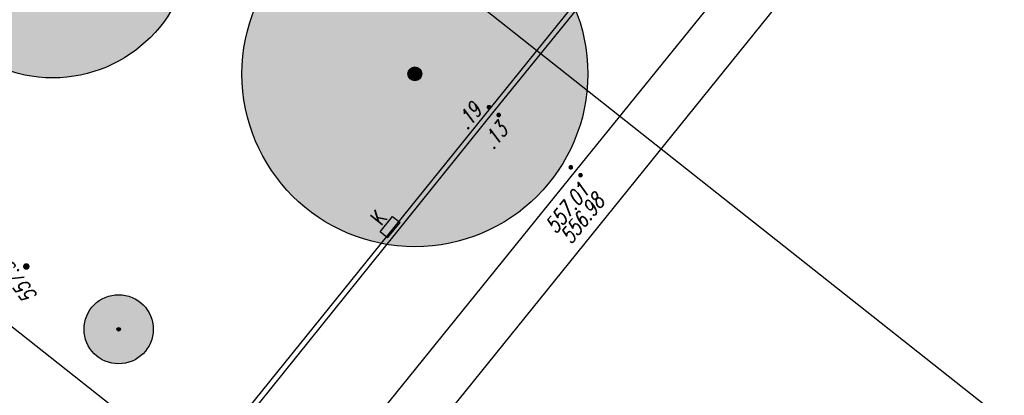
# Model space of a CAD drawing. Header units: metres. Extents: x 2 to 485, y 6 to 594.
# Tile 103 of 176: x 295 to 324, y 260 to 271. Entities that reach past the tile are written whole.
import ezdxf
from ezdxf.enums import TextEntityAlignment as Align

# ---------------------------------------------------------------- set-up
doc = ezdxf.new("R2010")
doc.units = ezdxf.units.M
doc.header["$LTSCALE"] = 0.0125
for name, color, linetype in [('260241_A_bea$0$B07_FLSTGR', 9, 'Continuous'), ('260241_A_bea$0$B23_EINFASS', 5, 'Continuous'), ('260241_A_bea$0$B30_BEWSYM', 3, 'Continuous'), ('260241_A_bea$0$B38_SPARTEN1_SYM', 2, 'Continuous'), ('260241_A_bea$0$B39_SPARTEN1_LIN', 2, 'Continuous'), ('260241_A_bea$0$B53_HAUPTHOEHEN', 4, 'Continuous'), ('260241_A_bea$0$B54_HOEHEN', 253, 'Continuous')]:
    doc.layers.add(name, color=color, linetype=linetype)
doc.layers.add('260241_A_bea$0$B62_PLOTBOX', color=9, linetype='Continuous', plot=False)
doc.layers.add('260241_A_bea$0$f_fill_baum', color=86, linetype='Continuous', lineweight=18)
doc.styles.add('260241_A_bea$0$ROMANS', font='ROMANS')

# ---------------------------------------------------------------- blocks, each defined once
blk = doc.blocks.new('260241_A_bea$0$HOEHENPKT_ZENTR')
at = {"const_width": 0.75}
blk.add_lwpolyline([(-0.375, 0, 1), (0.375, 0, 1)], format="xyb", close=True, dxfattribs=at)
blk = doc.blocks.new('260241_A_bea$0$PAPIERK_RUND')
blk.add_circle((0, 0), 0.5)
blk = doc.blocks.new('260241_A_bea$0$HOEHENPKT_DOPP')
at = {"const_width": 0.15}
for points in [[(-0.075, 0.4, 1), (0.075, 0.4, 1)], [(-0.075, -0.4, 1), (0.075, -0.4, 1)]]:
    blk.add_lwpolyline(points, format="xyb", close=True, dxfattribs=at)
blk = doc.blocks.new('260241_A_bea$0$BAUMSTAMM')
at = {"const_width": 0.5}
blk.add_lwpolyline([(-0.25, 0, 1), (0.25, 0, 1)], format="xyb", close=True, dxfattribs=at)
blk.add_circle((0, 0), 0.5)

msp = doc.modelspace()

# ---------------------------------------------------------------- hatches: boundary and pattern name
at = {"layer": '260241_A_bea$0$f_fill_baum'}
h = msp.add_hatch(color=256, dxfattribs=at)
h.dxf.hatch_style = 1
edge = h.paths.add_edge_path()
edge.add_ellipse((296.417, 273.183), major_axis=(-2.828, 2.828), ratio=1, start_angle=0, end_angle=360)
h = msp.add_hatch(color=256, dxfattribs=at)
h.dxf.hatch_style = 1
edge = h.paths.add_edge_path()
edge.add_ellipse((306.893, 269.298), major_axis=(3.536, 3.536), ratio=1, start_angle=0, end_angle=360)
h = msp.add_hatch(color=256, dxfattribs=at)
h.dxf.hatch_style = 1
edge = h.paths.add_edge_path()
edge.add_ellipse((298.326, 261.908), major_axis=(0.707, 0.707), ratio=1, start_angle=0, end_angle=360)

# ---------------------------------------------------------------- linework, layer by layer
at = {"layer": '260241_A_bea$0$B07_FLSTGR', "color": 30, "linetype": 'Continuous'}
msp.add_line((147.972, 68.76), (322.482, 284.91), dxfattribs=at)
at = {"layer": '260241_A_bea$0$B23_EINFASS', "color": 252, "linetype": 'Continuous'}
for p, q in [((291.737, 239.524), (325.062, 280.825)), ((317.143, 278.05), (309.176, 268.222)), ((311.542, 266.48), (319.401, 276.21)), ((309.176, 268.222), (301.566, 258.758)), ((303.992, 257.148), (311.542, 266.48))]:
    msp.add_line(p, q, dxfattribs=at)
at = {"layer": '260241_A_bea$0$B39_SPARTEN1_LIN', "color": 252, "linetype": 'Continuous'}
for p, q in [((305.888, 264.724), (306.25, 265.174)), ((306.25, 265.174), (306.464, 265.002)), ((306.102, 264.552), (306.464, 265.002)), ((306.102, 264.552), (305.888, 264.724))]:
    msp.add_line(p, q, dxfattribs=at)
at = {"layer": '260241_A_bea$0$B62_PLOTBOX', "linetype": 'Continuous'}
for p, q in [((326.293, 257.404), (200.84, 356.709)), ((190.311, 345.04), (315.765, 245.735))]:
    msp.add_line(p, q, dxfattribs=at)

# ---------------------------------------------------------------- block references
at = {"layer": '260241_A_bea$0$B30_BEWSYM'}
for name, p, xscale, yscale in [('260241_A_bea$0$PAPIERK_RUND', (296.417, 273.183), 8, 8), ('260241_A_bea$0$PAPIERK_RUND', (306.893, 269.298), 10, 10), ('260241_A_bea$0$BAUMSTAMM', (306.893, 269.298), 0.4000000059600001, 0.4000000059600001), ('260241_A_bea$0$PAPIERK_RUND', (298.326, 261.908), 2, 2), ('260241_A_bea$0$BAUMSTAMM', (298.326, 261.908), 0.10000000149, 0.10000000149)]:
    msp.add_blockref(name, p, dxfattribs=dict(at, xscale=xscale, yscale=yscale))
at = {"layer": '260241_A_bea$0$B54_HOEHEN', "color": 252, "xscale": 0.449999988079, "yscale": 0.449999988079, "rotation": 51.02999961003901}
for p in [(309.176, 268.222), (311.542, 266.48)]:
    msp.add_blockref('260241_A_bea$0$HOEHENPKT_DOPP', p, dxfattribs=at)
at = {"layer": '260241_A_bea$0$B54_HOEHEN', "color": 252, "xscale": 0.125, "yscale": 0.125}
msp.add_blockref('260241_A_bea$0$HOEHENPKT_ZENTR', (295.656, 263.725), dxfattribs=at)

# ---------------------------------------------------------------- texts
at = {"layer": '260241_A_bea$0$B38_SPARTEN1_SYM', "style": '260241_A_bea$0$ROMANS', "width": 0.75}
msp.add_text('K', height=0.45, rotation=51.0841, dxfattribs=at).set_placement((306.019, 265.001), align=Align.CENTER)
at = {"layer": '260241_A_bea$0$B53_HAUPTHOEHEN', "color": 252, "style": '260241_A_bea$0$ROMANS', "oblique": 15, "width": 0.75}
for s, p in [('557.01', (311.793, 266.028)), ('556.98', (312.228, 265.726))]:
    msp.add_text(s, height=0.45, rotation=51.0841, dxfattribs=at).set_placement(p, align=Align.MIDDLE_RIGHT)
msp.add_text('557.36', height=0.45, rotation=126.6418, dxfattribs=at).set_placement((295.522, 263.511), align=Align.CENTER)
at = {"layer": '260241_A_bea$0$B54_HOEHEN', "color": 252, "style": '260241_A_bea$0$ROMANS', "oblique": 15, "width": 0.75}
for s, p in [('.19', (308.681, 268.359)), ('.13', (309.437, 267.788))]:
    msp.add_text(s, height=0.45, rotation=51.0841, dxfattribs=at).set_placement(p, align=Align.MIDDLE_RIGHT)

doc.saveas('drawing.dxf')
